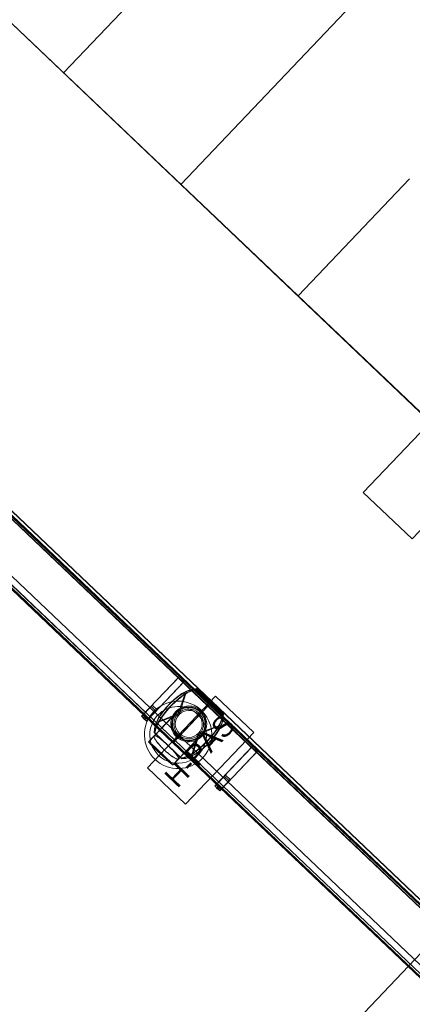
# Model space of a CAD drawing. Header units: metres. Extents: x 32343132.4 to 32343183.8, y 5699224 to 5699274.6.
# Tile 36 of 64: x 32343166.1 to 32343167.6, y 5699240 to 5699243.7. Entities that reach past the tile are written whole.
import ezdxf

# ---------------------------------------------------------------- set-up
doc = ezdxf.new("R2010")
doc.units = ezdxf.units.M
doc.layers.add('0-1', color=7, linetype='Continuous', lineweight=5)
doc.layers.add('G-ANNO-SYMB-1', color=7, linetype='Continuous', lineweight=9)
for name, color, linetype, lineweight, true_color in [('A-ANNO-NOTE-4', 1, 'Continuous', 9, 0xff0000), ('A-DETL-1', 254, 'Continuous', 18, 0xbebebe), ('A-GENM-1', 7, 'Continuous', 5, 0xcccccc), ('A-MASS-1', 7, 'Continuous', 5, 0xcccccc), ('E-ELEC-EQPM-1', 1, 'Continuous', 18, 0xff0000), ('S-COLS-2', 7, 'Continuous', 5, 0xcccccc)]:
    doc.layers.add(name, color=color, linetype=linetype, lineweight=lineweight, true_color=true_color)
doc.styles.add('Arial', font='arial.ttf', dxfattribs={"height": 0.075})

# ---------------------------------------------------------------- blocks, each defined once
blk = doc.blocks.new('construction-roof-accessories--rheinzink-rzk010062 - construction-roof-accessories--rheinzink-rzk010062-3212944-TGA_190_LP5_GR_EG-TGA-01_G_')
at = {"layer": 'A-GENM-1'}
for p, q in [((-0.0701, 0.111), (-0.0705, 0.111)), ((-0.0705, 0.111), (-0.0677, 0.111)), ((-0.0699, 0.1117), (-0.0704, 0.1117)), ((-0.0677, 0.1117), (-0.0704, 0.1117)), ((-0.0701, 0.111), (-0.0699, 0.1117)), ((-0.0674, 0.111), (-0.0701, 0.111)), ((-0.0586, 0.1117), (-0.0699, 0.1117)), ((-0.0695, 0.1117), (-0.0695, 0.111)), ((-0.0655, 0.1117), (-0.0695, 0.1117)), ((-0.0673, 0.1117), (-0.0695, 0.1117)), ((-0.0695, 0.1117), (-0.0695, 0.111)), ((-0.0695, 0.111), (-0.0655, 0.111)), ((-0.0695, 0.111), (-0.0673, 0.111)), ((-0.0677, 0.1117), (-0.0674, 0.1117)), ((0.0677, 0.1117), (-0.0677, 0.1117)), ((-0.0677, 0.1117), (-0.0673, 0.1117)), ((-0.0677, 0.111), (-0.0677, 0.1117)), ((-0.0677, 0.1117), (-0.0677, 0.111)), ((0.0677, 0.1117), (-0.0677, 0.1117)), ((-0.0677, 0.111), (-0.0674, 0.111)), ((-0.0673, 0.111), (-0.0677, 0.111)), ((-0.0677, 0.111), (0.0677, 0.111)), ((-0.0674, 0.1117), (-0.0674, 0.111)), ((-0.0674, 0.1117), (-0.0586, 0.1117)), ((-0.0586, 0.111), (-0.0674, 0.111)), ((-0.0673, 0.1117), (-0.0673, 0.111)), ((-0.0655, 0.1117), (-0.008, 0.1117)), ((-0.008, 0.111), (-0.0655, 0.111)), ((-0.0586, 0.1117), (-0.0586, 0.111)), ((-0.0586, 0.111), (-0.0586, 0.1117)), ((-0.004, 0.1117), (-0.008, 0.1117)), ((-0.008, 0.111), (-0.004, 0.111)), ((-0.004, 0.1117), (-0.004, 0.111)), ((-0.004, 0.111), (-0.004, 0.1117)), ((-0.004, 0.1117), (0.004, 0.1117)), ((0.004, 0.111), (-0.004, 0.111)), ((0.004, 0.1117), (0.004, 0.111)), ((0.004, 0.111), (0.004, 0.1117)), ((0.008, 0.1117), (0.004, 0.1117)), ((0.004, 0.111), (0.008, 0.111)), ((0.008, 0.1117), (0.0663, 0.1117)), ((0.0663, 0.111), (0.008, 0.111)), ((0.0586, 0.1117), (0.0586, 0.111)), ((0.0586, 0.111), (0.0586, 0.1117)), ((0.0586, 0.1117), (0.0674, 0.1117)), ((0.0699, 0.1117), (0.0586, 0.1117)), ((0.0674, 0.111), (0.0586, 0.111)), ((0.0703, 0.1117), (0.0663, 0.1117)), ((0.0663, 0.111), (0.0703, 0.111)), ((0.0703, 0.1117), (0.0673, 0.1117)), ((0.0673, 0.1117), (0.0677, 0.1117)), ((0.0673, 0.111), (0.0673, 0.1117)), ((0.0677, 0.111), (0.0673, 0.111)), ((0.0673, 0.111), (0.0703, 0.111)), ((0.0674, 0.111), (0.0674, 0.1117)), ((0.0674, 0.1117), (0.0677, 0.1117)), ((0.0674, 0.111), (0.0677, 0.111)), ((0.0701, 0.111), (0.0674, 0.111)), ((0.0704, 0.1117), (0.0677, 0.1117)), ((0.0677, 0.1117), (0.0677, 0.111)), ((0.0677, 0.111), (0.0677, 0.1117)), ((0.0677, 0.111), (0.0705, 0.111)), ((0.0699, 0.1117), (0.0701, 0.111)), ((0.0704, 0.1117), (0.0699, 0.1117)), ((0.0705, 0.111), (0.0701, 0.111)), ((0.0703, 0.111), (0.0703, 0.1117)), ((0.0703, 0.111), (0.0703, 0.1117)), ((-0.05, 0), (-0.0862, 0.074)), ((0.0862, 0.074), (0.05, 0)), ((-0.0872, 0.0724), (-0.055, 0)), ((0.0872, 0.0724), (0.055, 0)), ((-0.0872, -0.0723), (-0.055, 0)), ((-0.0862, -0.0739), (-0.05, 0)), ((0.0862, -0.0739), (0.05, 0)), ((0.055, 0), (0.0872, -0.0723)), ((-0.0705, -0.1109), (-0.0704, -0.1117)), ((-0.0677, -0.1109), (-0.0705, -0.1109)), ((-0.0704, -0.1117), (-0.0677, -0.1117)), ((-0.0695, -0.1097), (-0.0695, -0.1115)), ((-0.0673, -0.1097), (-0.0695, -0.1097)), ((-0.0695, -0.1115), (-0.0695, -0.113)), ((-0.0695, -0.113), (-0.0695, -0.1128)), ((-0.0695, -0.113), (-0.0673, -0.113)), ((-0.0695, -0.1143), (0.0693, -0.1143)), ((-0.0693, -0.1143), (-0.0674, -0.1115)), ((-0.069, -0.1154), (-0.0693, -0.1142)), ((-0.0673, -0.113), (-0.069, -0.1154)), ((-0.069, -0.1154), (0.069, -0.1154)), ((0.0677, -0.1096), (-0.0677, -0.1096)), ((-0.0677, -0.111), (-0.0677, -0.1096)), ((-0.0677, -0.1096), (0.0677, -0.1096)), ((-0.0677, -0.1117), (-0.0677, -0.1109)), ((-0.0677, -0.1109), (-0.0677, -0.1116)), ((0.0677, -0.111), (-0.0677, -0.111)), ((-0.0674, -0.1115), (-0.0677, -0.111)), ((-0.0677, -0.1116), (0.0677, -0.1116)), ((-0.0673, -0.1097), (-0.0674, -0.1115)), ((-0.0674, -0.1115), (0.0674, -0.1115)), ((-0.0674, -0.1115), (-0.0673, -0.113)), ((0.0703, -0.1097), (0.0673, -0.1097)), ((0.0674, -0.1115), (0.0673, -0.1097)), ((0.0673, -0.113), (0.0674, -0.1115)), ((0.069, -0.1154), (0.0673, -0.113)), ((0.0673, -0.113), (0.0703, -0.113)), ((0.0677, -0.111), (0.0674, -0.1115)), ((0.0674, -0.1115), (0.0693, -0.1143)), ((0.0677, -0.1096), (0.0677, -0.111)), ((0.0677, -0.1109), (0.0677, -0.1117)), ((0.0705, -0.1109), (0.0677, -0.1109)), ((0.0677, -0.1116), (0.0677, -0.1109)), ((0.0677, -0.1117), (0.0704, -0.1117)), ((0.0693, -0.1143), (0.069, -0.1154)), ((0.0703, -0.1115), (0.0703, -0.1097)), ((0.0703, -0.113), (0.0703, -0.1115)), ((0.0703, -0.1128), (0.0703, -0.113)), ((0.0704, -0.1117), (0.0705, -0.1109))]:
    blk.add_line(p, q, dxfattribs=at)
at = {"layer": 'A-GENM-1', "flags": 128}
for points in [[(-0.0704, 0.1117), (-0.0803, 0.1008), (-0.0889, 0.0845), (-0.0958, 0.0638), (-0.1006, 0.0397), (-0.103, 0.0135), (-0.103, -0.0135), (-0.1006, -0.0397), (-0.0958, -0.0638), (-0.0889, -0.0845), (-0.0803, -0.1008), (-0.0704, -0.1117)], [(-0.0705, -0.1109), (-0.0808, -0.098), (-0.0897, -0.0792), (-0.0964, -0.0556), (-0.1005, -0.0287), (-0.102, 0.0001), (-0.1005, 0.0288), (-0.0964, 0.0558), (-0.0897, 0.0794), (-0.0808, 0.0981), (-0.0705, 0.111)], [(-0.0677, -0.1117), (-0.0764, -0.0994), (-0.0839, -0.0807), (-0.0896, -0.0569), (-0.0932, -0.0294), (-0.0944, 0), (-0.0932, 0.0294), (-0.0896, 0.0569), (-0.0839, 0.0807), (-0.0764, 0.0994), (-0.0677, 0.1117)], [(-0.0677, 0.111), (-0.0761, 0.0981), (-0.0833, 0.0794), (-0.0887, 0.0558), (-0.0921, 0.0288), (-0.0933, 0.0001), (-0.0921, -0.0287), (-0.0887, -0.0556), (-0.0833, -0.0792), (-0.0761, -0.098), (-0.0677, -0.1109)], [(-0.0677, 0.111), (0, 0.111), (0.0677, 0.111)], [(0.0677, 0.1117), (0.0764, 0.0994), (0.0839, 0.0807), (0.0896, 0.0569), (0.0932, 0.0294), (0.0944, 0), (0.0932, -0.0294), (0.0896, -0.0569), (0.0839, -0.0807), (0.0764, -0.0994), (0.0677, -0.1117)], [(0.0677, -0.1109), (0.0761, -0.098), (0.0833, -0.0792), (0.0887, -0.0556), (0.0921, -0.0287), (0.0933, 0.0001), (0.0921, 0.0288), (0.0887, 0.0558), (0.0833, 0.0794), (0.0761, 0.0981), (0.0677, 0.111)], [(0.0704, -0.1117), (0.0803, -0.1008), (0.0889, -0.0845), (0.0958, -0.0638), (0.1006, -0.0397), (0.103, -0.0135), (0.103, 0.0135), (0.1006, 0.0397), (0.0958, 0.0638), (0.0889, 0.0845), (0.0803, 0.1008), (0.0704, 0.1117)], [(0.0705, 0.111), (0.0808, 0.0981), (0.0897, 0.0794), (0.0964, 0.0558), (0.1005, 0.0288), (0.102, 0.0001), (0.1005, -0.0287), (0.0964, -0.0556), (0.0897, -0.0792), (0.0808, -0.098), (0.0705, -0.1109)], [(0.0677, -0.1109), (0, -0.1109), (-0.0677, -0.1109)]]:
    blk.add_lwpolyline(points, dxfattribs=at)
at = {"layer": 'A-GENM-1'}
for radius, start, end in [(0.0625, 0, 180), (0.0625, 0, 180), (0.0625, 0, 180), (0.055, 0, 180), (0.05, 0, 180), (0.0625, 180, 0), (0.0625, 180, 0), (0.0625, 180, 0), (0.055, 180, 0), (0.05, 180, 0)]:
    blk.add_arc((0, 0), radius, start, end, dxfattribs=at)
for major_axis, start_param, end_param in [((0.0665, 0), 0, 3.141593), ((0, 0.0617), 4.712389, 7.853982), ((0, 0.0617), 4.712389, 7.853982), ((0, 0.0615), 4.712389, 7.853982), ((0, 0.0615), 4.712389, 7.853982), ((0.0665, 0), 3.141593, 6.283185), ((0, 0.0617), 1.570796, 4.712389), ((0, 0.0617), 1.570796, 4.712389), ((0, 0.0615), 1.570796, 4.712389), ((0, 0.0615), 1.570796, 4.712389)]:
    blk.add_ellipse((0, 0), major_axis=major_axis, ratio=1, start_param=start_param, end_param=end_param, dxfattribs=at)
for points in [[(-0.0872, 0.0724), (-0.0853, 0.0779), (-0.0812, 0.088), (-0.0746, 0.1008), (-0.0701, 0.1083), (-0.0677, 0.1117)], [(-0.0862, 0.074), (-0.0843, 0.0791), (-0.0804, 0.0885), (-0.0742, 0.1006), (-0.0699, 0.1077), (-0.0677, 0.111)], [(0.0677, 0.1117), (0.07, 0.1083), (0.0746, 0.1008), (0.0812, 0.0881), (0.0853, 0.0779), (0.0872, 0.0724)], [(0.0677, 0.111), (0.0699, 0.1077), (0.0742, 0.1006), (0.0804, 0.0885), (0.0843, 0.0791), (0.0862, 0.074)], [(-0.0677, -0.1116), (-0.07, -0.1082), (-0.0746, -0.1007), (-0.0812, -0.088), (-0.0853, -0.0778), (-0.0872, -0.0723)], [(0.0872, -0.0723), (0.0853, -0.0778), (0.0812, -0.088), (0.0746, -0.1007), (0.07, -0.1082), (0.0677, -0.1116)], [(-0.0677, -0.1109), (-0.0699, -0.1076), (-0.0742, -0.1005), (-0.0804, -0.0884), (-0.0843, -0.079), (-0.0862, -0.0739)], [(0.0862, -0.0739), (0.0843, -0.079), (0.0804, -0.0884), (0.0742, -0.1005), (0.0699, -0.1076), (0.0677, -0.1109)], [(-0.0677, -0.1096), (-0.0676, -0.1096), (-0.0675, -0.1096), (-0.0674, -0.1096), (-0.0673, -0.1097)], [(0.0673, -0.1097), (0.0674, -0.1096), (0.0675, -0.1096), (0.0676, -0.1096), (0.0677, -0.1096)]]:
    blk.add_open_spline(points, degree=3, dxfattribs=at)
for points, knots in [([(-0.0862, -0.0739), (-0.0868, -0.0706), (-0.0879, -0.0639), (-0.0891, -0.0554), (-0.09, -0.0485), (-0.0906, -0.0434), (-0.0912, -0.0382), (-0.0917, -0.0329), (-0.0922, -0.0275), (-0.0927, -0.0202), (-0.0932, -0.0111), (-0.0933, 0.0001), (-0.0932, 0.0112), (-0.0927, 0.0204), (-0.0922, 0.0277), (-0.0917, 0.0331), (-0.0912, 0.0384), (-0.0906, 0.0437), (-0.0899, 0.0489), (-0.089, 0.0557), (-0.0878, 0.0642), (-0.0868, 0.0708), (-0.0862, 0.074)], [0, 0, 0, 0, 0.071429, 0.142857, 0.178571, 0.214286, 0.25, 0.285714, 0.321429, 0.357143, 0.428571, 0.5, 0.571429, 0.642857, 0.678571, 0.714286, 0.75, 0.785714, 0.821429, 0.857143, 0.928571, 1, 1, 1, 1]), ([(0.0862, 0.074), (0.0868, 0.0708), (0.0878, 0.0642), (0.089, 0.0557), (0.0899, 0.0489), (0.0906, 0.0437), (0.0912, 0.0384), (0.0917, 0.0331), (0.0922, 0.0277), (0.0927, 0.0204), (0.0932, 0.0112), (0.0933, 0.0001), (0.0932, -0.0111), (0.0927, -0.0202), (0.0922, -0.0275), (0.0917, -0.0329), (0.0912, -0.0382), (0.0906, -0.0434), (0.09, -0.0485), (0.0891, -0.0554), (0.0879, -0.0639), (0.0868, -0.0706), (0.0862, -0.0739)], [0, 0, 0, 0, 0.071429, 0.142857, 0.178571, 0.214286, 0.25, 0.285714, 0.321429, 0.357143, 0.428571, 0.5, 0.571429, 0.642857, 0.678571, 0.714286, 0.75, 0.785714, 0.821429, 0.857143, 0.928571, 1, 1, 1, 1]), ([(-0.0872, -0.0723), (-0.0878, -0.0691), (-0.0889, -0.0625), (-0.0901, -0.0542), (-0.091, -0.0475), (-0.0917, -0.0425), (-0.0923, -0.0374), (-0.0928, -0.0322), (-0.0933, -0.027), (-0.0937, -0.0216), (-0.094, -0.0163), (-0.0943, -0.0091), (-0.0945, 0.0001), (-0.0943, 0.011), (-0.0938, 0.02), (-0.0933, 0.0272), (-0.0929, 0.0316), (-0.0925, 0.0351), (-0.0922, 0.0385), (-0.0915, 0.0445), (-0.0903, 0.0529), (-0.0889, 0.0628), (-0.0878, 0.0692), (-0.0872, 0.0724)], [-1, -1, -1, -1, -0.928571, -0.857143, -0.821429, -0.785714, -0.75, -0.714286, -0.678571, -0.642857, -0.607143, -0.571429, -0.5, -0.428571, -0.357143, -0.321429, -0.285714, -0.267857, -0.25, -0.214286, -0.142857, -0.071429, 0, 0, 0, 0]), ([(0.0872, 0.0724), (0.0878, 0.0692), (0.0889, 0.0628), (0.0901, 0.0545), (0.091, 0.0479), (0.0917, 0.0428), (0.0923, 0.0376), (0.0928, 0.0325), (0.0933, 0.0272), (0.0937, 0.0218), (0.094, 0.0164), (0.0943, 0.0092), (0.0945, 0.0001), (0.0943, -0.0109), (0.0938, -0.0199), (0.0933, -0.027), (0.0928, -0.0322), (0.0923, -0.0374), (0.0915, -0.0442), (0.0904, -0.0526), (0.0889, -0.0625), (0.0878, -0.0691), (0.0872, -0.0723)], [-1, -1, -1, -1, -0.928571, -0.857143, -0.821429, -0.785714, -0.75, -0.714286, -0.678571, -0.642857, -0.607143, -0.571429, -0.5, -0.428571, -0.357143, -0.321429, -0.285714, -0.25, -0.214286, -0.142857, -0.071429, 0, 0, 0, 0]), ([(-0.0695, -0.1128), (-0.0695, -0.1122), (-0.0695, -0.1103), (-0.0695, -0.1098), (-0.0695, -0.1097)], [-0.009763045, -0.009763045, -0.009763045, -0.009763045, -0.004773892, -0.001804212, -0.001804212, -0.001804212, -0.001804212]), ([(0.0703, -0.1097), (0.0703, -0.1098), (0.0703, -0.1103), (0.0703, -0.1122), (0.0703, -0.1128)], [0.001804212, 0.001804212, 0.001804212, 0.001804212, 0.004773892, 0.009763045, 0.009763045, 0.009763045, 0.009763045])]:
    blk.add_open_spline(points, degree=3, knots=knots, dxfattribs=at)
blk = doc.blocks.new('construction-roof-accessories--rheinzink-rzk010054 - construction-roof-accessories--rheinzink-rzk010054-3229728-TGA_190_LP5_GR_EG-TGA-01_G_')
at = {"layer": 'A-GENM-1'}
for p, q in [((-0.0648, -0.0645), (-0.0648, -0.0945)), ((-0.064, -0.0645), (-0.064, -0.0945)), ((0.0594, -0.0945), (0.0594, -0.0645)), ((0.0602, -0.0945), (0.0602, -0.0645))]:
    blk.add_line(p, q, dxfattribs=at)
at = {"layer": 'A-GENM-1', "flags": 128}
for points in [[(-0.0648, 0.0564), (-0.0647, 0.0589), (-0.0646, 0.0614), (-0.0643, 0.0639), (-0.064, 0.0664), (-0.0635, 0.0688), (-0.063, 0.0713), (-0.0624, 0.0737), (-0.0616, 0.0761), (-0.0608, 0.0784), (-0.0599, 0.0808), (-0.0588, 0.083), (-0.0577, 0.0853), (-0.0565, 0.0875), (-0.0552, 0.0896), (-0.0539, 0.0917), (-0.0524, 0.0937), (-0.0509, 0.0957), (-0.0493, 0.0976), (-0.0476, 0.0995), (-0.0458, 0.1013), (-0.044, 0.103), (-0.0421, 0.1046), (-0.0401, 0.1061), (-0.0381, 0.1076), (-0.0361, 0.109), (-0.0339, 0.1103), (-0.0317, 0.1115), (-0.0295, 0.1127), (-0.0272, 0.1137), (-0.0249, 0.1147), (-0.0226, 0.1155), (-0.0202, 0.1163), (-0.0178, 0.117), (-0.0154, 0.1175), (-0.0129, 0.118), (-0.0104, 0.1184), (-0.008, 0.1187), (-0.0055, 0.1188), (-0.003, 0.1189), (-0.0005, 0.1189), (0.002, 0.1188), (0.0045, 0.1186), (0.007, 0.1182), (0.0095, 0.1178), (0.0119, 0.1173), (0.0143, 0.1167), (0.0167, 0.116), (0.0191, 0.1152), (0.0214, 0.1143), (0.0237, 0.1133), (0.026, 0.1122), (0.0282, 0.111), (0.0303, 0.1097), (0.0324, 0.1084), (0.0345, 0.107), (0.0365, 0.1054), (0.0384, 0.1039), (0.0403, 0.1022), (0.0421, 0.1005), (0.0438, 0.0986), (0.0455, 0.0968), (0.047, 0.0948), (0.0485, 0.0928), (0.0499, 0.0908), (0.0513, 0.0886), (0.0525, 0.0865), (0.0537, 0.0843), (0.0547, 0.082), (0.0557, 0.0797), (0.0566, 0.0774), (0.0574, 0.075), (0.0581, 0.0726), (0.0587, 0.0702), (0.0592, 0.0677), (0.0596, 0.0652), (0.0599, 0.0628), (0.0601, 0.0603), (0.0602, 0.0578), (0.0602, 0.0564)], [(0.0594, 0.0564), (0.0594, 0.0589), (0.0592, 0.0614), (0.059, 0.0638), (0.0586, 0.0663), (0.0582, 0.0687), (0.0576, 0.0711), (0.057, 0.0735), (0.0563, 0.0758), (0.0555, 0.0782), (0.0545, 0.0805), (0.0535, 0.0827), (0.0524, 0.0849), (0.0513, 0.0871), (0.05, 0.0892), (0.0486, 0.0913), (0.0472, 0.0933), (0.0457, 0.0952), (0.0441, 0.0971), (0.0424, 0.0989), (0.0407, 0.1007), (0.0389, 0.1024), (0.037, 0.104), (0.0351, 0.1055), (0.0331, 0.107), (0.0311, 0.1083), (0.0289, 0.1096), (0.0268, 0.1108), (0.0246, 0.112), (0.0224, 0.113), (0.0201, 0.1139), (0.0178, 0.1148), (0.0154, 0.1155), (0.013, 0.1162), (0.0106, 0.1168), (0.0082, 0.1172), (0.0058, 0.1176), (0.0033, 0.1179), (0.0008, 0.118), (-0.0016, 0.1181), (-0.0041, 0.1181), (-0.0066, 0.118), (-0.009, 0.1178), (-0.0115, 0.1174), (-0.0139, 0.117), (-0.0163, 0.1165), (-0.0187, 0.1159), (-0.0211, 0.1152), (-0.0234, 0.1144), (-0.0257, 0.1135), (-0.028, 0.1125), (-0.0302, 0.1115), (-0.0324, 0.1103), (-0.0345, 0.1091), (-0.0366, 0.1077), (-0.0386, 0.1063), (-0.0406, 0.1048), (-0.0425, 0.1032), (-0.0443, 0.1016), (-0.0461, 0.0999), (-0.0478, 0.0981), (-0.0494, 0.0962), (-0.051, 0.0943), (-0.0524, 0.0924), (-0.0538, 0.0903), (-0.0552, 0.0882), (-0.0564, 0.0861), (-0.0575, 0.0839), (-0.0586, 0.0817), (-0.0595, 0.0794), (-0.0604, 0.0771), (-0.0612, 0.0748), (-0.0619, 0.0724), (-0.0625, 0.07), (-0.063, 0.0676), (-0.0634, 0.0651), (-0.0637, 0.0627), (-0.0639, 0.0602), (-0.064, 0.0578), (-0.064, 0.0564)], [(-0.0023, -0.005), (-0.0047, -0.0049), (-0.0072, -0.0048), (-0.0096, -0.0045), (-0.0121, -0.0042), (-0.0145, -0.0038), (-0.0169, -0.0032), (-0.0193, -0.0026), (-0.0216, -0.0019), (-0.0239, -0.001), (-0.0262, -0.0001), (-0.0284, 0.0009), (-0.0306, 0.002), (-0.0328, 0.0031), (-0.0349, 0.0044), (-0.037, 0.0057), (-0.039, 0.0072), (-0.0409, 0.0087), (-0.0428, 0.0103), (-0.0446, 0.0119), (-0.0463, 0.0136), (-0.048, 0.0154), (-0.0496, 0.0173), (-0.0511, 0.0192), (-0.0526, 0.0212), (-0.054, 0.0232), (-0.0552, 0.0253), (-0.0564, 0.0275), (-0.0576, 0.0297), (-0.0586, 0.0319), (-0.0595, 0.0342), (-0.0604, 0.0365), (-0.0611, 0.0388), (-0.0618, 0.0412), (-0.0623, 0.0436), (-0.0628, 0.046), (-0.0632, 0.0484), (-0.0634, 0.0509), (-0.0636, 0.0533), (-0.0637, 0.0558), (-0.0637, 0.0582), (-0.0635, 0.0607), (-0.0633, 0.0631), (-0.063, 0.0656), (-0.0626, 0.068), (-0.0621, 0.0704), (-0.0615, 0.0728), (-0.0608, 0.0751), (-0.06, 0.0774), (-0.0591, 0.0797), (-0.0581, 0.082), (-0.0571, 0.0842), (-0.0559, 0.0864), (-0.0547, 0.0885), (-0.0533, 0.0905), (-0.0519, 0.0926), (-0.0504, 0.0945), (-0.0489, 0.0964), (-0.0472, 0.0982), (-0.0455, 0.1), (-0.0438, 0.1017), (-0.0419, 0.1033), (-0.04, 0.1049), (-0.038, 0.1063), (-0.036, 0.1077), (-0.0339, 0.109), (-0.0318, 0.1103), (-0.0296, 0.1114), (-0.0274, 0.1125), (-0.0252, 0.1134), (-0.0229, 0.1143), (-0.0205, 0.1151), (-0.0182, 0.1157), (-0.0158, 0.1163), (-0.0134, 0.1168), (-0.011, 0.1172), (-0.0085, 0.1175), (-0.0061, 0.1177), (-0.0036, 0.1178), (-0.0023, 0.1178)], [(-0.0023, 0.1178), (0.0002, 0.1178), (0.0026, 0.1176), (0.0051, 0.1174), (0.0075, 0.117), (0.0099, 0.1166), (0.0123, 0.1161), (0.0147, 0.1154), (0.017, 0.1147), (0.0193, 0.1139), (0.0216, 0.113), (0.0239, 0.112), (0.0261, 0.1109), (0.0282, 0.1097), (0.0303, 0.1085), (0.0324, 0.1071), (0.0344, 0.1057), (0.0363, 0.1042), (0.0382, 0.1026), (0.04, 0.1009), (0.0418, 0.0992), (0.0434, 0.0974), (0.045, 0.0955), (0.0466, 0.0936), (0.048, 0.0916), (0.0494, 0.0896), (0.0507, 0.0875), (0.0519, 0.0854), (0.053, 0.0832), (0.054, 0.0809), (0.0549, 0.0787), (0.0558, 0.0764), (0.0565, 0.074), (0.0572, 0.0717), (0.0578, 0.0693), (0.0582, 0.0669), (0.0586, 0.0644), (0.0589, 0.062), (0.059, 0.0595), (0.0591, 0.0571), (0.0591, 0.0546), (0.059, 0.0522), (0.0588, 0.0497), (0.0584, 0.0473), (0.058, 0.0449), (0.0575, 0.0425), (0.0569, 0.0401), (0.0562, 0.0377), (0.0554, 0.0354), (0.0545, 0.0331), (0.0536, 0.0309), (0.0525, 0.0287), (0.0513, 0.0265), (0.0501, 0.0244), (0.0488, 0.0223), (0.0474, 0.0203), (0.0459, 0.0183), (0.0443, 0.0164), (0.0427, 0.0146), (0.041, 0.0128), (0.0392, 0.0111), (0.0373, 0.0095), (0.0354, 0.008), (0.0335, 0.0065), (0.0314, 0.0051), (0.0294, 0.0038), (0.0272, 0.0026), (0.0251, 0.0014), (0.0228, 0.0004), (0.0206, -0.0006), (0.0183, -0.0014), (0.016, -0.0022), (0.0136, -0.0029), (0.0112, -0.0035), (0.0088, -0.004), (0.0064, -0.0044), (0.0039, -0.0047), (0.0015, -0.0049), (-0.001, -0.005), (-0.0023, -0.005)], [(0.0602, 0.0564), (0.0602, 0.0539), (0.06, 0.0514), (0.0598, 0.0489), (0.0594, 0.0465), (0.059, 0.044), (0.0584, 0.0416), (0.0578, 0.0392), (0.057, 0.0368), (0.0562, 0.0344), (0.0553, 0.0321), (0.0543, 0.0298), (0.0532, 0.0276), (0.052, 0.0254), (0.0507, 0.0232), (0.0493, 0.0211), (0.0478, 0.0191), (0.0463, 0.0171), (0.0447, 0.0152), (0.043, 0.0134), (0.0413, 0.0116), (0.0394, 0.0099), (0.0375, 0.0083), (0.0356, 0.0067), (0.0336, 0.0052), (0.0315, 0.0038), (0.0294, 0.0025), (0.0272, 0.0013), (0.0249, 0.0002), (0.0227, -0.0009), (0.0204, -0.0018), (0.018, -0.0027), (0.0156, -0.0035), (0.0132, -0.0041), (0.0108, -0.0047), (0.0083, -0.0052), (0.0059, -0.0055), (0.0034, -0.0058), (0.0009, -0.006), (-0.0016, -0.0061), (-0.0041, -0.006), (-0.0066, -0.0059), (-0.0091, -0.0057), (-0.0116, -0.0054), (-0.014, -0.005), (-0.0165, -0.0044), (-0.0189, -0.0038), (-0.0213, -0.0031), (-0.0237, -0.0023), (-0.026, -0.0014), (-0.0283, -0.0004), (-0.0305, 0.0007), (-0.0328, 0.0019), (-0.0349, 0.0031), (-0.037, 0.0045), (-0.0391, 0.0059), (-0.0411, 0.0074), (-0.043, 0.009), (-0.0449, 0.0107), (-0.0466, 0.0124), (-0.0484, 0.0142), (-0.05, 0.0161), (-0.0516, 0.018), (-0.0531, 0.02), (-0.0545, 0.0221), (-0.0558, 0.0242), (-0.0571, 0.0264), (-0.0582, 0.0286), (-0.0593, 0.0308), (-0.0603, 0.0331), (-0.0612, 0.0355), (-0.062, 0.0379), (-0.0627, 0.0403), (-0.0633, 0.0427), (-0.0638, 0.0451), (-0.0642, 0.0476), (-0.0645, 0.0501), (-0.0647, 0.0526), (-0.0648, 0.0551), (-0.0648, 0.0564)], [(-0.0648, -0.0645), (-0.0648, -0.0579), (-0.0648, -0.0515), (-0.0648, -0.0451), (-0.0648, -0.0388), (-0.0648, -0.0327), (-0.0648, -0.0267), (-0.0648, -0.0209), (-0.0648, -0.0152), (-0.0648, -0.0097), (-0.0648, -0.0043), (-0.0648, 0.0009), (-0.0648, 0.0059), (-0.0648, 0.0107), (-0.0648, 0.0153), (-0.0648, 0.0196), (-0.0648, 0.0238), (-0.0648, 0.0277), (-0.0648, 0.0314), (-0.0648, 0.0349), (-0.0648, 0.0381), (-0.0648, 0.0411), (-0.0648, 0.0438), (-0.0648, 0.0463), (-0.0648, 0.0485), (-0.0648, 0.0504), (-0.0648, 0.0521), (-0.0648, 0.0535), (-0.0648, 0.0546), (-0.0648, 0.0555), (-0.0648, 0.0561), (-0.0648, 0.0564), (-0.0648, 0.0564)], [(-0.064, 0.0564), (-0.0639, 0.054), (-0.0638, 0.0515), (-0.0635, 0.049), (-0.0632, 0.0466), (-0.0628, 0.0442), (-0.0622, 0.0418), (-0.0616, 0.0394), (-0.0609, 0.037), (-0.06, 0.0347), (-0.0591, 0.0324), (-0.0581, 0.0301), (-0.057, 0.0279), (-0.0558, 0.0258), (-0.0546, 0.0237), (-0.0532, 0.0216), (-0.0518, 0.0196), (-0.0503, 0.0176), (-0.0487, 0.0157), (-0.047, 0.0139), (-0.0453, 0.0122), (-0.0435, 0.0105), (-0.0416, 0.0089), (-0.0397, 0.0073), (-0.0377, 0.0059), (-0.0356, 0.0045), (-0.0335, 0.0032), (-0.0314, 0.002), (-0.0292, 0.0009), (-0.0269, -0.0001), (-0.0246, -0.0011), (-0.0223, -0.0019), (-0.02, -0.0027), (-0.0176, -0.0033), (-0.0152, -0.0039), (-0.0128, -0.0044), (-0.0103, -0.0047), (-0.0079, -0.005), (-0.0054, -0.0052), (-0.003, -0.0053), (-0.0005, -0.0052), (0.002, -0.0051), (0.0044, -0.0049), (0.0069, -0.0046), (0.0093, -0.0042), (0.0117, -0.0037), (0.0141, -0.0031), (0.0165, -0.0023), (0.0188, -0.0016), (0.0211, -0.0007), (0.0234, 0.0003), (0.0256, 0.0014), (0.0278, 0.0026), (0.0299, 0.0038), (0.032, 0.0051), (0.034, 0.0065), (0.036, 0.008), (0.0379, 0.0096), (0.0397, 0.0112), (0.0415, 0.013), (0.0432, 0.0147), (0.0448, 0.0166), (0.0464, 0.0185), (0.0479, 0.0205), (0.0493, 0.0225), (0.0506, 0.0246), (0.0518, 0.0268), (0.053, 0.0289), (0.054, 0.0312), (0.055, 0.0334), (0.0558, 0.0358), (0.0566, 0.0381), (0.0573, 0.0405), (0.0579, 0.0429), (0.0584, 0.0453), (0.0588, 0.0477), (0.0591, 0.0502), (0.0593, 0.0526), (0.0594, 0.0551), (0.0594, 0.0564)], [(-0.064, -0.0645), (-0.064, -0.0579), (-0.064, -0.0515), (-0.064, -0.0451), (-0.064, -0.0388), (-0.064, -0.0327), (-0.064, -0.0267), (-0.064, -0.0209), (-0.064, -0.0152), (-0.064, -0.0097), (-0.064, -0.0043), (-0.064, 0.0009), (-0.064, 0.0059), (-0.064, 0.0107), (-0.064, 0.0153), (-0.064, 0.0196), (-0.064, 0.0238), (-0.064, 0.0277), (-0.064, 0.0314), (-0.064, 0.0349), (-0.064, 0.0381), (-0.064, 0.0411), (-0.064, 0.0438), (-0.064, 0.0463), (-0.064, 0.0485), (-0.064, 0.0504), (-0.064, 0.0521), (-0.064, 0.0535), (-0.064, 0.0546), (-0.064, 0.0555), (-0.064, 0.0561), (-0.064, 0.0564), (-0.064, 0.0564)], [(0.0594, 0.0564), (0.0594, 0.0563), (0.0594, 0.0559), (0.0594, 0.0552), (0.0594, 0.0542), (0.0594, 0.053), (0.0594, 0.0515), (0.0594, 0.0497), (0.0594, 0.0476), (0.0594, 0.0453), (0.0594, 0.0427), (0.0594, 0.0399), (0.0594, 0.0368), (0.0594, 0.0335), (0.0594, 0.03), (0.0594, 0.0262), (0.0594, 0.0221), (0.0594, 0.0179), (0.0594, 0.0134), (0.0594, 0.0087), (0.0594, 0.0039), (0.0594, -0.0012), (0.0594, -0.0065), (0.0594, -0.0119), (0.0594, -0.0175), (0.0594, -0.0232), (0.0594, -0.0292), (0.0594, -0.0352), (0.0594, -0.0414), (0.0594, -0.0477), (0.0594, -0.0541), (0.0594, -0.0606), (0.0594, -0.0645)], [(0.0602, 0.0564), (0.0602, 0.0563), (0.0602, 0.0559), (0.0602, 0.0552), (0.0602, 0.0542), (0.0602, 0.053), (0.0602, 0.0515), (0.0602, 0.0497), (0.0602, 0.0476), (0.0602, 0.0453), (0.0602, 0.0427), (0.0602, 0.0399), (0.0602, 0.0368), (0.0602, 0.0335), (0.0602, 0.03), (0.0602, 0.0262), (0.0602, 0.0221), (0.0602, 0.0179), (0.0602, 0.0134), (0.0602, 0.0087), (0.0602, 0.0039), (0.0602, -0.0012), (0.0602, -0.0065), (0.0602, -0.0119), (0.0602, -0.0175), (0.0602, -0.0232), (0.0602, -0.0292), (0.0602, -0.0352), (0.0602, -0.0414), (0.0602, -0.0477), (0.0602, -0.0541), (0.0602, -0.0606), (0.0602, -0.0645)]]:
    blk.add_lwpolyline(points, dxfattribs=at)
at = {"layer": 'A-GENM-1'}
for radius, start, end in [(0.0625, 90, 270), (0.0617, 0, 180), (0.0614, 90, 270), (0.0625, 270, 90), (0.0617, 270, 90), (0.0617, 270, 90), (0.0606, 270, 90), (0.0606, 270, 90), (0.0625, 180, 0)]:
    blk.add_arc((-0.0023, 0.0564), radius, start, end, dxfattribs=at)
for centre, major_axis, ratio, start_param, end_param in [((-0.0023, 0.0564), (0.0625, 0), 1, 0, 3.141593), ((-0.0023, 0.0564), (0.0625, 0), 1, 1.570796, 4.712389), ((-0.0023, 0.0564), (0.062, 0), 1, 1.570796, 4.712389), ((-0.0023, 0.0564), (0, 0.0617), 1, 0, 3.141593), ((-0.0023, 0.0564), (0, 0.0617), 1, 0, 3.141593), ((-0.0023, 0.0564), (0, 0.0606), 1, 0, 3.141593), ((-0.0023, 0.0564), (0, 0.0606), 1, 0, 3.141593), ((-0.0023, 0.0564), (0.0625, 0), 1, 4.712389, 7.853982), ((-0.0023, 0.0564), (0.062, 0), 1, 4.712389, 7.853982), ((-0.0023, 0.0564), (0.0614, 0), 1, 4.712389, 7.853982), ((-0.0023, 0.0564), (0, 0.0617), 1, 1.570796, 4.712389), ((-0.0023, -0.0945), (0.0625, 0), 0.0349, 0, 3.141593), ((-0.0023, -0.0945), (0.0625, 0), 0.034899, 3.141593, 6.283185), ((-0.0023, -0.0945), (0.0617, 0), 0.034899, 0, 3.141593), ((-0.0023, -0.0945), (0.0617, 0), 0.034899, 3.141593, 6.283185)]:
    blk.add_ellipse(centre, major_axis=major_axis, ratio=ratio, start_param=start_param, end_param=end_param, dxfattribs=at)
for points, knots in [([(0.0602, -0.0645), (0.0602, -0.0635), (0.0588, -0.0617), (0.0525, -0.0593), (0.0425, -0.0572), (0.028, -0.0554), (0.0089, -0.0544), (-0.0134, -0.0544), (-0.0343, -0.0555), (-0.0512, -0.0578), (-0.0623, -0.0608), (-0.0648, -0.0632), (-0.0648, -0.0645)], [-1, -1, -1, -1, -0.916667, -0.833333, -0.75, -0.666667, -0.555556, -0.444444, -0.333333, -0.222222, -0.111111, 0, 0, 0, 0]), ([(-0.0648, -0.0645), (-0.0648, -0.0655), (-0.0637, -0.0669), (-0.0602, -0.0687), (-0.0566, -0.0701), (-0.0521, -0.0714), (-0.0449, -0.0729), (-0.0326, -0.0748), (-0.0135, -0.0763), (0.0089, -0.0763), (0.0297, -0.0747), (0.0467, -0.0719), (0.0576, -0.0683), (0.0602, -0.0658), (0.0602, -0.0645)], [-1, -1, -1, -1, -0.916667, -0.875, -0.833333, -0.791667, -0.75, -0.666667, -0.555556, -0.444444, -0.333333, -0.222222, -0.111111, 0, 0, 0, 0]), ([(-0.064, -0.0645), (-0.064, -0.0636), (-0.0626, -0.0618), (-0.0564, -0.0593), (-0.0465, -0.0573), (-0.0322, -0.0556), (-0.0133, -0.0545), (0.0087, -0.0545), (0.0293, -0.0556), (0.0461, -0.0578), (0.0569, -0.0609), (0.0594, -0.0632), (0.0594, -0.0645)], [-1, -1, -1, -1, -0.916667, -0.833333, -0.75, -0.666667, -0.555556, -0.444444, -0.333333, -0.222222, -0.111111, 0, 0, 0, 0]), ([(0.0594, -0.0645), (0.0594, -0.0654), (0.0584, -0.0669), (0.0549, -0.0687), (0.0514, -0.07), (0.0469, -0.0713), (0.0398, -0.0728), (0.0276, -0.0747), (0.0087, -0.0761), (-0.0133, -0.0761), (-0.0339, -0.0746), (-0.0506, -0.0718), (-0.0615, -0.0682), (-0.064, -0.0658), (-0.064, -0.0645)], [-1, -1, -1, -1, -0.916667, -0.875, -0.833333, -0.791667, -0.75, -0.666667, -0.555556, -0.444444, -0.333333, -0.222222, -0.111111, 0, 0, 0, 0])]:
    blk.add_open_spline(points, degree=3, knots=knots, dxfattribs=at)
blk = doc.blocks.new('Aushub1 - Aushub-3534796-TGA_190_LP5_GR_EG-TGA-01_G_')
at = {"layer": 'A-MASS-1'}
for p, q in [((89.211, -5.8718), (90.0381, -5.0024)), ((88.7763, -5.4582), (89.1898, -5.0235)), ((89.6457, -6.2853), (90.0592, -5.8506))]:
    blk.add_line(p, q, dxfattribs=at)
blk = doc.blocks.new('construction-roof-accessories--rheinzink-rzk010046 - construction-roof-accessories--rheinzink-rzk010046-3213829-TGA_190_LP5_GR_EG-TGA-01_G_')
at = {"layer": 'A-GENM-1'}
for p, q in [((1.493, 0.1143), (-1.507, 0.1143)), ((-1.507, 0.1143), (-1.507, -0.0751)), ((1.493, 0.1133), (-1.507, 0.1133)), ((-1.507, -0.0741), (-1.507, 0.1133)), ((-1.507, 0.111), (-1.507, 0.1077)), ((-1.507, 0.111), (1.493, 0.111)), ((-1.507, 0.1085), (-1.507, 0.1101)), ((-1.507, 0.1101), (1.493, 0.1101)), ((1.493, -0.0751), (1.493, 0.1143)), ((1.493, 0.1133), (1.493, -0.0741)), ((1.493, 0.1077), (1.493, 0.111)), ((1.493, 0.1101), (1.493, 0.1085)), ((-1.507, 0.1085), (-1.507, 0.1027)), ((-1.507, 0.1019), (-1.507, 0.1077)), ((-1.507, 0.1027), (-1.507, 0.1019)), ((-1.507, 0.1027), (1.493, 0.1027)), ((-1.507, 0.1019), (1.493, 0.1019)), ((1.493, 0.1027), (1.493, 0.1085)), ((1.493, 0.1077), (1.493, 0.1019)), ((1.493, 0.1019), (1.493, 0.1027)), ((-1.507, -0.0741), (1.493, -0.0741)), ((-1.507, -0.0742), (-1.507, -0.0741)), ((-1.507, -0.0741), (1.493, -0.0741)), ((-1.507, -0.0741), (1.493, -0.0741)), ((-1.507, -0.0742), (-1.507, -0.0969)), ((-1.507, -0.0751), (1.493, -0.0751)), ((-1.507, -0.096), (-1.507, -0.0751)), ((1.493, -0.0751), (-1.507, -0.0751)), ((-1.507, -0.0751), (1.493, -0.0751)), ((1.493, -0.0809), (-1.507, -0.0809)), ((-1.507, -0.0809), (-1.507, -0.0826)), ((-1.507, -0.084), (-1.507, -0.081)), ((-1.507, -0.081), (1.493, -0.081)), ((1.493, -0.0818), (-1.507, -0.0818)), ((-1.507, -0.0829), (-1.507, -0.0818)), ((-1.507, -0.0819), (-1.507, -0.0848)), ((-1.507, -0.0819), (1.493, -0.0819)), ((-1.507, -0.0848), (-1.507, -0.084)), ((-1.507, -0.084), (1.493, -0.084)), ((-1.507, -0.0848), (1.493, -0.0848)), ((-1.507, -0.096), (1.493, -0.096)), ((-1.507, -0.0969), (1.493, -0.0969)), ((1.493, -0.0741), (1.493, -0.0742)), ((1.493, -0.0969), (1.493, -0.0742)), ((1.493, -0.0751), (1.493, -0.096)), ((1.493, -0.0826), (1.493, -0.0809)), ((1.493, -0.081), (1.493, -0.084)), ((1.493, -0.0818), (1.493, -0.0829)), ((1.493, -0.0848), (1.493, -0.0819)), ((1.493, -0.084), (1.493, -0.0848))]:
    blk.add_line(p, q, dxfattribs=at)
blk = doc.blocks.new('construction-roof-accessories--rheinzink-rzk010047 - construction-roof-accessories--rheinzink-rzk010047-3217442-TGA_190_LP5_GR_EG-TGA-01_G_')
at = {"layer": 'A-GENM-1'}
for p, q in [((-0.0129, 0.0759), (-0.0129, 0.0826)), ((-0.0129, 0.0826), (-0.0129, -0.1245)), ((-0.0129, 0.0826), (0.0129, 0.0826)), ((-0.0129, 0.0826), (0.0129, 0.0826)), ((0.0129, 0.0759), (-0.0129, 0.0759)), ((-0.0129, -0.1161), (-0.0129, 0.0759)), ((0.0129, 0.0759), (-0.0129, 0.0759)), ((-0.0125, 0.0822), (-0.0125, 0.0322)), ((-0.0125, 0.0322), (-0.0125, 0.0822)), ((-0.0125, 0.0822), (-0.0125, 0.0763)), ((-0.0125, 0.0263), (-0.0125, 0.0822)), ((0.0125, 0.0822), (-0.0125, 0.0822)), ((-0.0125, 0.0822), (0.0125, 0.0822)), ((-0.0125, 0.0822), (0.0125, 0.0822)), ((-0.0125, 0.0822), (0.0125, 0.0822)), ((-0.0125, 0.0763), (-0.0125, 0.0263)), ((0.0125, 0.0763), (-0.0125, 0.0763)), ((-0.0125, 0.0763), (0.0125, 0.0763)), ((-0.0105, 0.0749), (-0.0105, 0.0759)), ((-0.0105, 0.0759), (-0.0105, 0.0757)), ((-0.0105, 0.0759), (0.0105, 0.0759)), ((-0.0105, 0.0759), (0.0105, 0.0759)), ((0.0105, 0.0759), (-0.0105, 0.0759)), ((0.0105, 0.0759), (-0.0105, 0.0759)), ((-0.0105, 0.0749), (-0.0105, 0.0759)), ((-0.0105, 0.0759), (-0.0105, 0.0749)), ((-0.0105, 0.0757), (-0.0105, 0.0754)), ((-0.0105, 0.0757), (0.0105, 0.0757)), ((-0.0105, 0.0754), (-0.0105, 0.0744)), ((-0.0105, 0.0754), (0.0105, 0.0754)), ((-0.0105, 0.0754), (0.0105, 0.0754)), ((-0.0105, 0.0752), (-0.0105, 0.0754)), ((-0.0105, 0.0754), (-0.0105, 0.0744)), ((-0.0105, 0.0742), (-0.0105, 0.0752)), ((-0.0105, 0.0744), (-0.0105, 0.0749)), ((-0.0105, 0.0749), (0.0105, 0.0749)), ((-0.0105, 0.0749), (0.0105, 0.0749)), ((-0.0105, 0.0749), (0.0105, 0.0749)), ((-0.0105, 0.0749), (0.0105, 0.0749)), ((0.0105, 0.0744), (-0.0105, 0.0744)), ((-0.0105, 0.0744), (-0.0105, 0.0742)), ((0.0105, 0.0744), (-0.0105, 0.0744)), ((0, 0.0826), (-0.0045, 0.0826)), ((0, 0.0746), (-0.0045, 0.0746)), ((-0.0033, 0.0826), (-0.0033, 0.0746)), ((-0.0033, 0.0826), (0, 0.0826)), ((0, 0.0746), (-0.0033, 0.0746)), ((0, 0.0826), (0.0033, 0.0826)), ((0.0045, 0.0826), (0, 0.0826)), ((0.0033, 0.0746), (0, 0.0746)), ((0.0045, 0.0746), (0, 0.0746)), ((0.0033, 0.0746), (0.0033, 0.0826)), ((0.0105, 0.0757), (0.0105, 0.0759)), ((0.0105, 0.0759), (0.0105, 0.0749)), ((0.0105, 0.0759), (0.0105, 0.0749)), ((0.0105, 0.0759), (0.0105, 0.0749)), ((0.0105, 0.0754), (0.0105, 0.0757)), ((0.0105, 0.0744), (0.0105, 0.0754)), ((0.0105, 0.0754), (0.0105, 0.0752)), ((0.0105, 0.0744), (0.0105, 0.0754)), ((0.0105, 0.0742), (0.0105, 0.0752)), ((0.0105, 0.0749), (0.0105, 0.0744)), ((0.0105, 0.0742), (0.0105, 0.0744)), ((0.0125, 0.0822), (0.0125, 0.0263)), ((0.0125, 0.0763), (0.0125, 0.0822)), ((0.0125, 0.0822), (0.0125, 0.0322)), ((0.0125, 0.0322), (0.0125, 0.0822)), ((0.0125, 0.0263), (0.0125, 0.0763)), ((0.0129, -0.1245), (0.0129, 0.0826)), ((0.0129, 0.0826), (0.0129, 0.0759)), ((0.0129, 0.0759), (0.0129, -0.1161)), ((-0.0125, 0.0322), (0.0125, 0.0322)), ((-0.0125, 0.0322), (0.0125, 0.0322)), ((-0.0125, 0.0263), (0.0125, 0.0263)), ((-0.0125, 0.0263), (0.0125, 0.0263)), ((-0.0129, -0.1245), (-0.0129, -0.1161)), ((-0.0129, -0.1161), (0.0129, -0.1161)), ((-0.0129, -0.1245), (0.0129, -0.1245)), ((0.0129, -0.1161), (0.0129, -0.1245))]:
    blk.add_line(p, q, dxfattribs=at)
at = {"layer": 'A-GENM-1', "flags": 128}
for points in [[(-0.0045, 0.0826), (-0.0043, 0.0828), (-0.0041, 0.083), (-0.0039, 0.0831), (-0.0037, 0.0833), (-0.0035, 0.0834), (-0.0032, 0.0836), (-0.003, 0.0837), (-0.0028, 0.0838), (-0.0025, 0.0839), (-0.0023, 0.084), (-0.002, 0.0841), (-0.0018, 0.0842), (-0.0015, 0.0843), (-0.0012, 0.0843), (-0.001, 0.0844), (-0.0007, 0.0844), (-0.0005, 0.0845), (-0.0002, 0.0845), (0, 0.0845)], [(-0.004, 0.074), (-0.004, 0.074), (-0.004, 0.074), (-0.0041, 0.074), (-0.0041, 0.074), (-0.0041, 0.074), (-0.0041, 0.074), (-0.0041, 0.074), (-0.0042, 0.074), (-0.0042, 0.074), (-0.0042, 0.074), (-0.0042, 0.074), (-0.0042, 0.074), (-0.0043, 0.074), (-0.0043, 0.074), (-0.0043, 0.074), (-0.0043, 0.0741), (-0.0043, 0.0741), (-0.0043, 0.0741), (-0.0044, 0.0741), (-0.0044, 0.0741), (-0.0044, 0.0741), (-0.0044, 0.0741), (-0.0044, 0.0742), (-0.0044, 0.0742), (-0.0044, 0.0742), (-0.0044, 0.0742), (-0.0045, 0.0742), (-0.0045, 0.0743), (-0.0045, 0.0743), (-0.0045, 0.0743), (-0.0045, 0.0743), (-0.0045, 0.0743), (-0.0045, 0.0744), (-0.0045, 0.0744), (-0.0045, 0.0744), (-0.0045, 0.0744), (-0.0045, 0.0744), (-0.0045, 0.0745), (-0.0045, 0.0745), (-0.0045, 0.0745), (-0.0045, 0.0745), (-0.0045, 0.0745), (-0.0045, 0.0746), (-0.0045, 0.0746)], [(0, 0.074), (-0.0002, 0.074), (-0.0003, 0.074), (-0.0005, 0.074), (-0.0006, 0.074), (-0.0008, 0.074), (-0.0009, 0.074), (-0.0011, 0.074), (-0.0013, 0.074), (-0.0014, 0.074), (-0.0016, 0.074), (-0.0017, 0.074), (-0.0018, 0.074), (-0.002, 0.074), (-0.0021, 0.074), (-0.0023, 0.074), (-0.0024, 0.074), (-0.0025, 0.074), (-0.0026, 0.074), (-0.0027, 0.074), (-0.0029, 0.074), (-0.003, 0.074), (-0.0031, 0.074), (-0.0032, 0.074), (-0.0033, 0.074), (-0.0034, 0.074), (-0.0034, 0.074), (-0.0035, 0.074), (-0.0036, 0.074), (-0.0037, 0.074), (-0.0037, 0.074), (-0.0038, 0.074), (-0.0038, 0.074), (-0.0039, 0.074), (-0.0039, 0.074), (-0.0039, 0.074), (-0.004, 0.074), (-0.004, 0.074), (-0.004, 0.074), (-0.004, 0.074)], [(-0.004, 0.074), (-0.004, 0.074), (-0.004, 0.074), (-0.004, 0.074), (-0.0039, 0.074), (-0.0039, 0.074), (-0.0039, 0.074), (-0.0038, 0.074), (-0.0038, 0.074), (-0.0037, 0.074), (-0.0037, 0.074), (-0.0036, 0.074), (-0.0035, 0.074), (-0.0035, 0.074), (-0.0034, 0.074), (-0.0033, 0.074), (-0.0032, 0.074), (-0.0031, 0.074), (-0.003, 0.074), (-0.0029, 0.074), (-0.0028, 0.074), (-0.0027, 0.074), (-0.0025, 0.074), (-0.0024, 0.074), (-0.0023, 0.074), (-0.0022, 0.074), (-0.002, 0.074), (-0.0019, 0.074), (-0.0017, 0.074), (-0.0016, 0.074), (-0.0014, 0.074), (-0.0013, 0.074), (-0.0011, 0.074), (-0.001, 0.074), (-0.0008, 0.074), (-0.0007, 0.074), (-0.0005, 0.074), (-0.0004, 0.074), (-0.0002, 0.074), (0, 0.074), (0, 0.074)], [(0, 0.0845), (0.0003, 0.0845), (0.0005, 0.0845), (0.0008, 0.0844), (0.0011, 0.0844), (0.0013, 0.0843), (0.0016, 0.0843), (0.0018, 0.0842), (0.0021, 0.0841), (0.0023, 0.084), (0.0026, 0.0839), (0.0028, 0.0838), (0.0031, 0.0837), (0.0033, 0.0835), (0.0035, 0.0834), (0.0038, 0.0833), (0.004, 0.0831), (0.0042, 0.0829), (0.0044, 0.0827), (0.0045, 0.0826)], [(0, 0.074), (0.0002, 0.074), (0.0003, 0.074), (0.0005, 0.074), (0.0006, 0.074), (0.0008, 0.074), (0.0009, 0.074), (0.0011, 0.074), (0.0013, 0.074), (0.0014, 0.074), (0.0016, 0.074), (0.0017, 0.074), (0.0018, 0.074), (0.002, 0.074), (0.0021, 0.074), (0.0023, 0.074), (0.0024, 0.074), (0.0025, 0.074), (0.0026, 0.074), (0.0027, 0.074), (0.0029, 0.074), (0.003, 0.074), (0.0031, 0.074), (0.0032, 0.074), (0.0033, 0.074), (0.0034, 0.074), (0.0034, 0.074), (0.0035, 0.074), (0.0036, 0.074), (0.0037, 0.074), (0.0037, 0.074), (0.0038, 0.074), (0.0038, 0.074), (0.0039, 0.074), (0.0039, 0.074), (0.0039, 0.074), (0.004, 0.074), (0.004, 0.074), (0.004, 0.074), (0.004, 0.074)], [(0.004, 0.074), (0.004, 0.074), (0.004, 0.074), (0.004, 0.074), (0.0039, 0.074), (0.0039, 0.074), (0.0039, 0.074), (0.0038, 0.074), (0.0038, 0.074), (0.0037, 0.074), (0.0037, 0.074), (0.0036, 0.074), (0.0035, 0.074), (0.0035, 0.074), (0.0034, 0.074), (0.0033, 0.074), (0.0032, 0.074), (0.0031, 0.074), (0.003, 0.074), (0.0029, 0.074), (0.0028, 0.074), (0.0027, 0.074), (0.0025, 0.074), (0.0024, 0.074), (0.0023, 0.074), (0.0022, 0.074), (0.002, 0.074), (0.0019, 0.074), (0.0017, 0.074), (0.0016, 0.074), (0.0014, 0.074), (0.0013, 0.074), (0.0011, 0.074), (0.001, 0.074), (0.0008, 0.074), (0.0007, 0.074), (0.0005, 0.074), (0.0004, 0.074), (0.0002, 0.074), (0, 0.074), (0, 0.074)], [(0.0045, 0.0746), (0.0045, 0.0746), (0.0045, 0.0745), (0.0045, 0.0745), (0.0045, 0.0745), (0.0045, 0.0745), (0.0045, 0.0745), (0.0045, 0.0744), (0.0045, 0.0744), (0.0045, 0.0744), (0.0045, 0.0744), (0.0045, 0.0743), (0.0045, 0.0743), (0.0045, 0.0743), (0.0045, 0.0743), (0.0045, 0.0743), (0.0045, 0.0742), (0.0045, 0.0742), (0.0044, 0.0742), (0.0044, 0.0742), (0.0044, 0.0742), (0.0044, 0.0742), (0.0044, 0.0741), (0.0044, 0.0741), (0.0044, 0.0741), (0.0044, 0.0741), (0.0043, 0.0741), (0.0043, 0.0741), (0.0043, 0.0741), (0.0043, 0.074), (0.0043, 0.074), (0.0042, 0.074), (0.0042, 0.074), (0.0042, 0.074), (0.0042, 0.074), (0.0042, 0.074), (0.0042, 0.074), (0.0041, 0.074), (0.0041, 0.074), (0.0041, 0.074), (0.0041, 0.074), (0.004, 0.074), (0.004, 0.074), (0.004, 0.074), (0.004, 0.074)]]:
    blk.add_lwpolyline(points, dxfattribs=at)
at = {"layer": 'A-GENM-1'}
for centre in [(0, 0.0786), (0, 0.0776)]:
    blk.add_ellipse(centre, major_axis=(-0.0271, 0), ratio=0.13736, start_param=1.173287, end_param=1.968306, dxfattribs=at)
blk = doc.blocks.new('RO-Stütze _EN 10219-2_ - Anprallschutz-3556209-TGA_190_LP5_GR_EG-TGA-01_G_')
at = {"layer": 'S-COLS-2'}
for start, end in [(0, 180), (0, 180), (180, 0), (180, 0)]:
    blk.add_arc((0, 0), 0.105, start, end, dxfattribs=at)
for start_param, end_param in [(0, 3.141593), (0, 3.141593), (3.141593, 6.283185), (3.141593, 6.283185)]:
    blk.add_ellipse((0, 0), major_axis=(0.125, 0), ratio=1, start_param=start_param, end_param=end_param, dxfattribs=at)
blk = doc.blocks.new('ARC_190_LPX_FM_Stellplätze_rvt-1-TGA_190_LP5_GR_EG-TGA-01_G_')
at = {"layer": 'A-MASS-1'}
for p, q in [((32343176.2906, 5699233.9514), (32343141.8045, 5699266.7609)), ((32343176.2906, 5699233.9518), (32343141.8048, 5699266.7609))]:
    blk.add_line(p, q, dxfattribs=at)
at = {"layer": 'A-GENM-1'}
for name, p, rotation in [('construction-roof-accessories--rheinzink-rzk010046 - construction-roof-accessories--rheinzink-rzk010046-3213829-TGA_190_LP5_GR_EG-TGA-01_G_', (32343165.685, 5699242.1001), 136.4272566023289), ('construction-roof-accessories--rheinzink-rzk010047 - construction-roof-accessories--rheinzink-rzk010047-3217442-TGA_190_LP5_GR_EG-TGA-01_G_', (32343166.648, 5699241.1283), 136.4272566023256), ('construction-roof-accessories--rheinzink-rzk010062 - construction-roof-accessories--rheinzink-rzk010062-3212944-TGA_190_LP5_GR_EG-TGA-01_G_', (32343166.7568, 5699241.049), 136.4272566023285), ('construction-roof-accessories--rheinzink-rzk010054 - construction-roof-accessories--rheinzink-rzk010054-3229728-TGA_190_LP5_GR_EG-TGA-01_G_', (32343166.7196, 5699241.0065), 316.4272566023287), ('construction-roof-accessories--rheinzink-rzk010046 - construction-roof-accessories--rheinzink-rzk010046-3213829-TGA_190_LP5_GR_EG-TGA-01_G_', (32343167.8585, 5699240.0323), 136.4272566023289), ('construction-roof-accessories--rheinzink-rzk010047 - construction-roof-accessories--rheinzink-rzk010047-3217442-TGA_190_LP5_GR_EG-TGA-01_G_', (32343166.9197, 5699240.8698), 136.4272566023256)]:
    blk.add_blockref(name, p, dxfattribs=dict(at, rotation=rotation))
at = {"layer": 'A-MASS-1'}
blk.add_blockref('Aushub1 - Aushub-3534796-TGA_190_LP5_GR_EG-TGA-01_G_', (32343077.5163, 5699248.9216), dxfattribs=at)
at = {"layer": 'S-COLS-2', "rotation": 316.4272566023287}
blk.add_blockref('RO-Stütze _EN 10219-2_ - Anprallschutz-3556209-TGA_190_LP5_GR_EG-TGA-01_G_', (32343166.7173, 5699241.0083), dxfattribs=at)
blk = doc.blocks.new('Schaltschrank - 2416x1800x250-7616167-TGA_190_LP5_GR_EG-TGA-01_G_')
at = {"layer": 'E-ELEC-EQPM-1'}
for p, q in [((1.208, 0), (-1.208, 0)), ((-1.208, 0), (-1.208, -0.25)), ((-1.208, -0.25), (-1.208, 0)), ((-1.208, 0), (1.208, 0)), ((1.208, -0.25), (1.208, 0)), ((1.208, 0), (1.208, -0.25)), ((-1.208, -0.25), (1.208, -0.25)), ((1.208, -0.25), (-1.208, -0.25))]:
    blk.add_line(p, q, dxfattribs=at)

msp = doc.modelspace()

# ---------------------------------------------------------------- linework, layer by layer
at = {"layer": 'A-ANNO-NOTE-4'}
for p, q in [((32343166.6034, 5699240.8854), (32343166.8565, 5699241.1514)), ((32343166.8565, 5699241.1514), (32343166.998, 5699241.0168)), ((32343166.998, 5699241.0168), (32343166.7449, 5699240.7508)), ((32343166.7449, 5699240.7508), (32343166.6034, 5699240.8854))]:
    msp.add_line(p, q, dxfattribs=at)
at = {"layer": 'A-DETL-1'}
msp.add_line((32343175.4117, 5699232.7373), (32343140.6357, 5699265.8225), dxfattribs=at)
at = {"layer": 'G-ANNO-SYMB-1'}
msp.add_line((32343176.4831, 5699249.5179), (32343158.5378, 5699230.6555), dxfattribs=at)

# ---------------------------------------------------------------- block references
at = {"layer": '0-1'}
msp.add_blockref('ARC_190_LPX_FM_Stellplätze_rvt-1-TGA_190_LP5_GR_EG-TGA-01_G_', (0, 0), dxfattribs=at)
at = {"layer": 'E-ELEC-EQPM-1', "rotation": 46.42725660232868}
msp.add_blockref('Schaltschrank - 2416x1800x250-7616167-TGA_190_LP5_GR_EG-TGA-01_G_', (32343168.2367, 5699242.7827), dxfattribs=at)

# ---------------------------------------------------------------- texts
at = {"layer": 'A-ANNO-NOTE-4', "insert": (32343166.6598, 5699240.8586), "char_height": 0.075, "width": 0.388818, "attachment_point": 1, "rotation": 46.4273, "style": 'Arial'}
msp.add_mtext('H-PAS', dxfattribs=at)

doc.saveas('drawing.dxf')
